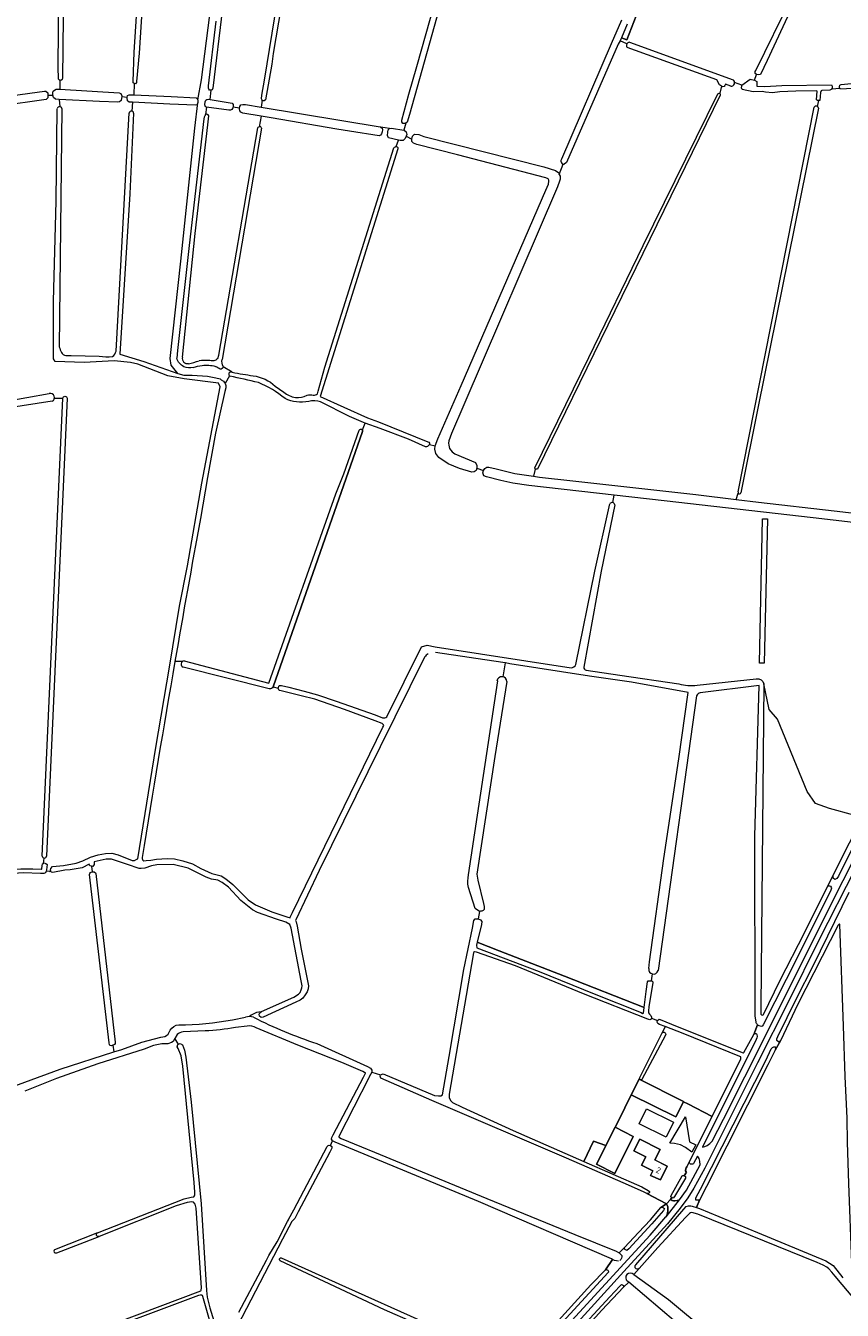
# Model space of a CAD drawing. Header units: metres. Extents: x 209813 to 223847, y 571801 to 587119.
# Tile 104 of 256: x 213600 to 214136, y 575575 to 576417. Entities that reach past the tile are written whole.
import ezdxf
from ezdxf.enums import TextEntityAlignment as Align

# ---------------------------------------------------------------- set-up
doc = ezdxf.new("R2010")
doc.units = ezdxf.units.M
for name, color, linetype, lineweight in [('B-RO-GR-GRAS-GV', 8, 'Continuous', 0), ('B-RO-GR-HOUTWAL-GV', 8, 'Continuous', 0), ('B-RO-OG-BEBOUWING-GV', 8, 'Continuous', 0), ('B-RO-OG-BEBOUWING-T18', 8, 'Continuous', 0), ('B-RO-OG-TERREIN_ERF-GV', 8, 'Continuous', 0), ('B-RO-OG-WATER_GREPPEL-GV', 8, 'Continuous', 0), ('B-RO-OG-WEG-GV', 8, 'Continuous', 0), ('B-RO-VH-VERHARDING_PUIN-GV', 8, 'Continuous', 0)]:
    doc.layers.add(name, color=color, linetype=linetype, lineweight=lineweight)
doc.styles.add('NLCS-ISO-M200-T18', font='txt', dxfattribs={"height": 0.36})

msp = doc.modelspace()

# ---------------------------------------------------------------- linework, layer by layer
at = {"layer": 'B-RO-GR-GRAS-GV', "flags": 128}
for points in [[(213671.504, 576379.106), (213670.827, 576379.69), (213670.688, 576380.407), (213671.319, 576399.64), (213684.478, 576601.847), (213676.848, 576602.06), (213666.861, 576602.677), (213653.021, 576602.891), (213632.606, 576603.073), (213627.441, 576602.934), (213626.729, 576602.742), (213624.445, 576382.737), (213624.273, 576381.751), (213623.245, 576381.256), (213622.755, 576381.384), (213622.706, 576375.416), (213661.505, 576373.077), (213662.755, 576372.575), (213663.402, 576371.021), (213663.318, 576370.365)], [(213622.755, 576381.384), (213622.399, 576381.477), (213621.817, 576382.12), (213621.7, 576382.906), (213621.608, 576389.149), (213623.383, 576598.155), (213623.282, 576601.442), (213623.162, 576602.558), (213615.819, 576602.531), (213604.842, 576601.992), (213574.679, 576598.165), (213547.939, 576593.686), (213546.703, 576593.429), (213547.619, 576584.302)], [(213732.807, 576602.252), (213731.357, 576602.094), (213704.859, 576602.524), (213687.634, 576602.653), (213687.324, 576597.722), (213674.615, 576399.172), (213673.052, 576380.409), (213672.94, 576379.784), (213672.388, 576379.047), (213671.504, 576379.106), (213671.129, 576371.723), (213695.694, 576370.596), (213712.161, 576369.778), (213713.046, 576369.009), (213713.172, 576368.548), (213715.615, 576381.569), (213722.088, 576432.711), (213727.711, 576479.396), (213730.258, 576502.845), (213735.563, 576543.376), (213738.534, 576577.011), (213738.958, 576586.878), (213737.388, 576591.825), (213735.669, 576602.157)], [(213755.301, 576368.286), (213755.006, 576369.09), (213755.225, 576371.473), (213756.959, 576381.447), (213775.118, 576492.922), (213792, 576594.007), (213792.56, 576598.415), (213792.56, 576598.806), (213792.282, 576599.008), (213785.13, 576599.838), (213772.097, 576600.633), (213760.325, 576601.317), (213754.021, 576601.304), (213750.442, 576600.776), (213749.054, 576600.103), (213748.819, 576599.626), (213748.52, 576596.561), (213729.401, 576428.597), (213723.095, 576376.058), (213722.675, 576375.146), (213721.844, 576374.86)], [(214135.476, 576504.748), (214135.532, 576505.277), (214128.966, 576507.947), (214093.878, 576519.647), (214089.412, 576506.991), (214087.339, 576504.43), (214052.838, 576516.118), (214048.455, 576505.509), (214037.66, 576510.06), (214030.098, 576493.651), (214003.772, 576431.473), (213994.691, 576407.931), (213991.126, 576409.231), (213990.725, 576408.259), (213990.128, 576407.125)], [(214070.098, 576378.163), (214075.465, 576381.961), (214078.38, 576381.332), (214079.666, 576385.121), (214078.804, 576385.854), (214078.715, 576386.929), (214078.778, 576387.071), (214079.137, 576387.652), (214102.672, 576435.67), (214128.993, 576490.387), (214135.279, 576504.211), (214135.476, 576504.748)], [(213776.852, 576482.629), (213762.671, 576398.804), (213761.816, 576391.776), (213757.516, 576368.443), (213756.685, 576367.751), (213755.472, 576367.818), (213755.301, 576368.286), (213754.627, 576363.686), (213832.774, 576350.737), (213833.206, 576350.552)], [(213890.226, 576476.968), (213885.431, 576478.871), (213882.88, 576469.872), (213882.804, 576469.107), (213851.96, 576358.964), (213850.474, 576353.886), (213849.581, 576353.184), (213848.375, 576348.63), (213848.621, 576348.588), (213849.897, 576347.62), (213850.182, 576345.87), (213849.755, 576344.64), (213853.531, 576342.824), (213853.898, 576344.766), (213855.208, 576345.913), (213858.077, 576345.708), (213861.385, 576344.416), (213940.19, 576324.648), (213947.856, 576322.162), (213949.915, 576320.542), (213950.318, 576319.649), (213952.872, 576326.252)], [(213849.581, 576353.184), (213849.269, 576352.939), (213847.754, 576352.997), (213846.93, 576354.138), (213846.969, 576355.272), (213851.621, 576372.216), (213856.781, 576390.404), (213877.571, 576464.047)], [(214134.427, 576375.934), (214134.117, 576376.321), (214134.081, 576377.344), (214134.291, 576378.185), (214135.166, 576378.526), (214146.356, 576379.629), (214159.8, 576380.256), (214191.542, 576382.061), (214251.772, 576385.335), (214252.408, 576385.885), (214252.904, 576387.321), (214253.74, 576391.279), (214264.489, 576443.891)], [(214102.824, 576428.917), (214086.589, 576394.359), (214082.256, 576385.204), (214081.044, 576384.891), (214079.666, 576385.121)], [(213718.944, 576363.8), (213718.307, 576363.891), (213717.848, 576365.191), (213717.977, 576367.199), (213718.333, 576368.171), (213719.142, 576368.734), (213720.013, 576368.946), (213721.345, 576368.719), (213721.844, 576374.86), (213721.661, 576374.797), (213720.811, 576374.928), (213720.423, 576375.518), (213720.202, 576376.137), (213720.262, 576377.605), (213725.266, 576420.116)], [(213951.882, 576329.842), (213984.476, 576405.336), (213991.38, 576420.85)], [(213994.644, 576405.285), (213990.128, 576407.125), (213988.994, 576404.974), (213954.995, 576327.451), (213953.58, 576326.293)], [(214056.728, 576377.457), (214055.276, 576378.26), (214053.553, 576381.559), (213994.779, 576402.876)], [(213996.313, 576406.23), (214064.383, 576381.514)], [(213567.059, 576373.83), (213567.923, 576368.016), (213575.73, 576369.138), (213612.496, 576374.124), (213613.547, 576374.124), (213614.738, 576373.023), (213614.842, 576371.574), (213618.132, 576371.641), (213618.146, 576373.006), (213618.315, 576374.076), (213619.182, 576374.943), (213620.267, 576375.428), (213621.531, 576375.527), (213621.869, 576375.466), (213622.706, 576375.416)], [(214057.535, 576377.112), (214056.728, 576377.457), (214055.705, 576372.817), (214055.882, 576371.995)], [(214062.744, 576377.488), (214059.293, 576378.678), (214058.969, 576377.981)], [(214070.075, 576377.499), (214070.098, 576378.163), (214065.327, 576379.784)], [(214119.72, 576364.104), (214120.545, 576368.103), (214119.77, 576368.063), (214118.974, 576368.561), (214119.472, 576374.271), (214119.063, 576374.296), (214105.506, 576374.124), (214094.967, 576373.744), (214090.14, 576373.194), (214085.474, 576373.423), (214083.431, 576373.867), (214077.444, 576373.842), (214070.202, 576375.377), (214069.871, 576376.426), (214070.075, 576377.499)], [(214078.38, 576381.332), (214079.884, 576380.559), (214079.874, 576377.462), (214085.212, 576377.266), (214096.333, 576377.943), (214128.903, 576378.417), (214129.381, 576377.46), (214129.381, 576376.2), (214128.872, 576375.529)], [(214177.771, 576377.976), (214134.783, 576375.488), (214134.427, 576375.934), (214128.872, 576375.529), (214128.644, 576375.229), (214127.745, 576374.854), (214122.498, 576374.685), (214122.157, 576374.357), (214121.688, 576373.276), (214121.173, 576368.135), (214120.545, 576368.103)], [(213614.842, 576371.574), (213614.856, 576371.375), (213614.737, 576369.767), (213613.615, 576368.731), (213551.794, 576360.048), (213552.576, 576356.319), (213553.77, 576355.737), (213568.096, 576206.742), (213571.575, 576168.078), (213615.748, 576176.019)], [(213622.247, 576368.802), (213619.732, 576368.935), (213618.549, 576369.991), (213618.13, 576371.469), (213618.132, 576371.641)], [(213670.323, 576366.89), (213668.197, 576366.997), (213667.125, 576367.783), (213666.814, 576369.704), (213666.866, 576370.052), (213663.318, 576370.365), (213663.21, 576369.523), (213662.828, 576368.163), (213661.758, 576367.254), (213660.651, 576367.053), (213648.614, 576367.403), (213622.247, 576368.802), (213622.767, 576364.053)], [(213666.866, 576370.052), (213667.056, 576371.34), (213668.156, 576371.859), (213671.129, 576371.723)], [(213713.172, 576368.548), (213713.282, 576368.146), (213713.226, 576366.473)], [(213721.345, 576368.719), (213735.67, 576366.329), (213736.339, 576365.421), (213736.47, 576364.531), (213736.329, 576363.664)], [(214055.857, 576371.65), (213935.984, 576126.45), (213934.499, 576126.436), (213933.279, 576121.8), (213937.215, 576121.196), (213959.081, 576118.872), (214039.794, 576109.796), (214066.209, 576106.623), (214067.624, 576110.779)], [(213934.499, 576126.436), (213934.186, 576127.196), (213969.68, 576199.525), (214005.398, 576272.947), (214054.261, 576372.434), (214055.07, 576372.896), (214055.705, 576372.817)], [(213615.791, 575862.775), (213616.723, 575862.938), (213616.624, 575863.632), (213616.838, 575864.752), (213617.782, 575865.914), (213625.091, 575866.741), (213633.318, 575868.112), (213637.769, 575869.758), (213642.803, 575872.072), (213647.835, 575873.554), (213652.598, 575874.535), (213656.856, 575874.644), (213660.83, 575873.632), (213670.192, 575870.006), (213671.632, 575869.883), (213673.161, 575870.769), (213673.778, 575871.066), (213685.633, 575943.958), (213694.525, 575996.541), (213701.227, 576036.622), (213706.382, 576063.042), (213715.919, 576117.171), (213727.776, 576180.451), (213726.745, 576182.77), (213704.115, 576185.599), (213693.495, 576187.539), (213673.905, 576195.143), (213669.008, 576196.431), (213658.311, 576197.334), (213638.721, 576196.302), (213619.518, 576196.947), (213618.616, 576198.751), (213618.616, 576236.639), (213620.291, 576302.112), (213620.991, 576362.686)], [(213624.045, 576362.911), (213622.275, 576206.645)], [(213659.542, 576203.869), (213668.2, 576359.877)], [(213671.088, 576359.832), (213668.68, 576306.781), (213662.103, 576201.785), (213677.661, 576197.022), (213699.991, 576189.085), (213695.652, 576194.694), (213695.017, 576199.033), (213701.975, 576262.799), (213711.174, 576349.822), (213713.226, 576366.473)], [(213713.226, 576366.473), (213712.586, 576365.306), (213711.562, 576364.978), (213694.719, 576365.656), (213670.323, 576366.89), (213669.862, 576361.102)], [(213754.753, 576357.864), (213742.756, 576359.845), (213741.465, 576360.448), (213740.639, 576361.274), (213740.503, 576362.702), (213740.571, 576363.111), (213736.329, 576363.664), (213736.249, 576363.175), (213735.577, 576362.15), (213734.55, 576361.719), (213733.505, 576361.719), (213718.944, 576363.8), (213718.289, 576358.825)], [(213740.571, 576363.111), (213740.759, 576364.236), (213741.44, 576365.327), (213742.708, 576365.532), (213744.526, 576365.36), (213754.627, 576363.686)], [(214067.656, 576111.597), (214117.503, 576363.612)], [(214120.26, 576363.145), (214080.777, 576167.502), (214069.33, 576110.921)], [(213761.322, 576356.779), (213754.753, 576357.864), (213753.382, 576350.882)], [(213842.183, 576337.511), (213842.803, 576337.627), (213843.358, 576337.826), (213844.822, 576342.133), (213838.235, 576343.686), (213837.533, 576345.032), (213837.808, 576347.342), (213838.112, 576348.772), (213839.017, 576349.768), (213833.321, 576350.503), (213834.022, 576349.827), (213834.235, 576348.924), (213834.186, 576347.499), (213833.611, 576346.19), (213832.972, 576345.252), (213832.055, 576344.99), (213812.588, 576347.997), (213804.413, 576349.35), (213761.322, 576356.779)], [(213726.277, 576199.017), (213727.046, 576201.055), (213752.561, 576350.037)], [(213754.979, 576349.821), (213729.202, 576198.305)], [(213843.358, 576337.826), (213843.874, 576337.746), (213844.39, 576337.191), (213844.455, 576336.276), (213793.335, 576173.992), (213824.556, 576159.97), (213831.592, 576157.398), (213863.953, 576144.39), (213864.79, 576144.018), (213865.055, 576143.489), (213865.055, 576142.629), (213868.803, 576141.748), (213870.689, 576146.219), (213885.894, 576181.349), (213941.536, 576309.35), (213943.132, 576313.266), (213943.508, 576315.146), (213943.454, 576315.824), (213943.314, 576316.263), (213942.887, 576316.67), (213941.554, 576317.32), (213883.587, 576332.371), (213856.792, 576339.239), (213854.57, 576340.056), (213853.469, 576341.157), (213853.531, 576342.824)], [(213839.017, 576349.768), (213840.252, 576350.015), (213848.375, 576348.63)], [(213849.755, 576344.64), (213849.228, 576343.12), (213847.978, 576341.869), (213845.942, 576341.869), (213844.822, 576342.133)], [(213792.078, 576177.526), (213796.397, 576193.363), (213811.223, 576239.845), (213841.72, 576337.062)], [(213950.318, 576319.649), (213950.871, 576318.426), (213950.929, 576316.562), (213950.52, 576315.199), (213949.016, 576311.58), (213887.702, 576168.637), (213879.573, 576149.793), (213877.839, 576144.942), (213877.606, 576143.516), (213877.739, 576142.091), (213878.356, 576139.896), (213879.929, 576137.741), (213881.672, 576136.407), (213895.243, 576130.738), (213896.272, 576128.862), (213896.272, 576127.005), (213900.619, 576125.488), (213901.443, 576126.96), (213902.751, 576127.653), (213904.076, 576127.717), (213908.971, 576126.615), (213921.216, 576123.65), (213933.279, 576121.8)], [(213626.522, 576200.91), (213630.015, 576200.977), (213648.453, 576200.587)], [(213729.791, 576193.685), (213729.787, 576193.561)], [(213734.921, 576190.118), (213735.735, 576189.957), (213729.787, 576193.561)], [(213699.991, 576189.085), (213704.048, 576187.947), (213709.507, 576187.969), (213719.469, 576187.294), (213724.985, 576186.381), (213727.763, 576185.548), (213728.466, 576185.02), (213729.986, 576184.151), (213731.041, 576182.616)], [(213733.952, 576187.601), (213731.041, 576182.616)], [(213731.446, 576179.703), (213730.911, 576177.22), (213724.768, 576149.978), (213719.598, 576120.889), (213714.899, 576094.001)], [(213764, 576180.908), (213769.553, 576176.883)], [(213617.616, 576170.899), (213555.486, 576161.452), (213555.251, 576161.267), (213555.05, 576160.848)], [(213611.153, 575872.803), (213624.57, 576173.06)], [(213627.429, 576172.951), (213613.91, 575872.702)], [(213619.089, 576173.006), (213624.57, 576173.06)], [(213821.109, 576152.115), (213822.856, 576156.613), (213821.966, 576156.925), (213812.634, 576161.007), (213793.712, 576170.49)], [(213862.55, 576141.1), (213851.283, 576146.014), (213832.844, 576153.11), (213822.856, 576156.613)], [(213704.154, 576000.744), (213759.771, 575986.09), (213803.815, 576110.345), (213808.88, 576123.342), (213818.93, 576152.018)], [(213821.109, 576152.115), (213821.308, 576151.105), (213762.621, 575983.818), (213765.796, 575982.94), (213766.589, 575984.614), (213768.116, 575984.614), (213772.854, 575983.514), (213782.919, 575980.905), (213791.575, 575978.558), (213803.866, 575974.391), (213829.479, 575965.348), (213834.272, 575963.48)], [(213865.055, 576142.629), (213863.844, 576141.255)], [(213896.272, 576127.005), (213895.659, 576125.657), (213894.543, 576124.737), (213892.89, 576124.431), (213884.852, 576126.962), (213877.33, 576129.964), (213871.286, 576134.077), (213869.387, 576136.791), (213868.707, 576139.603), (213868.803, 576141.748)], [(213985.394, 576104.509), (213986.329, 576109.384), (213930.392, 576115.721), (213919.918, 576117.246), (213911.895, 576118.906), (213902.549, 576121.333), (213900.831, 576122.097), (213900.168, 576124.005), (213900.619, 576125.488)], [(214149.895, 575899.729), (214191.059, 575981.049), (214194.478, 575987.145), (214199.876, 575994.522), (214207.118, 576003.151), (214210.476, 576006.652), (214210.823, 576007.323), (214211.281, 576014.268), (214215.007, 576068.035), (214215.913, 576082.722), (214214.947, 576089.33), (214188.827, 576087.446), (214184.414, 576087.486), (214159.87, 576089.451), (214116.89, 576094.516), (214019.005, 576105.682), (213986.329, 576109.384)], [(214066.209, 576106.623), (214081.034, 576104.842), (214130.656, 576099.198), (214170.228, 576094.548)], [(213961.189, 575998.365), (213973.653, 576059.643), (213983.462, 576103.761)], [(213986.76, 576103.063), (213977.701, 576059.466), (213966.32, 575996.749)], [(213837.147, 575964.194), (213859.845, 576010.015), (213863.611, 576010.968), (213868.817, 576010.061), (213957.998, 575996.304)], [(213913.373, 575990.306), (213914.937, 575999.424), (213913.182, 575999.812), (213869.063, 576006.207)], [(213703.14, 576000.369), (213698.147, 576000.373)], [(213760.08, 575982.382), (213703.461, 575996.623)], [(213861.952, 576003.259), (213832.838, 575944.459), (213792.779, 575863.416), (213777.415, 575831.139), (213777.338, 575830.625), (213777.619, 575829.782), (213778.335, 575826.825), (213781.039, 575811.88), (213785.697, 575787.852), (213785.535, 575785.786), (213784.895, 575783.785), (213783.65, 575781.785), (213782.027, 575779.746), (213780.219, 575778.476), (213777.478, 575776.964), (213756.093, 575767.212), (213754.739, 575766.941), (213753.574, 575767.857), (213753.321, 575769.122), (213753.878, 575770.174), (213754.717, 575770.762), (213751.631, 575770.328), (213748.211, 575768.637), (213747.124, 575767.64)], [(214009.001, 575799.088), (214009.531, 575803.492), (214018.795, 575871.243), (214028.612, 575936.575), (214034.834, 575980.129), (213997.576, 575986.828), (213970.087, 575990.826), (213917.806, 575998.791), (213914.937, 575999.424)], [(213967.939, 575994.667), (213990.111, 575991.506), (214028.68, 575985.626)], [(214040.797, 575984.818), (214079.525, 575989.062)], [(213677.741, 575869.814), (213679.218, 575869.895), (213682.35, 575870.197), (213685.972, 575870.86), (213693.159, 575871.151), (213697.786, 575870.941), (213703.397, 575869.72), (213709.701, 575867.665), (213715.088, 575864.595), (213722.362, 575861.413), (213728.54, 575859.956), (213731.662, 575857.948), (213736.15, 575854.218), (213746.12, 575844.241), (213750.906, 575840.909), (213761.695, 575836.345), (213771.491, 575832.964), (213773.662, 575832.391), (213774.038, 575833.27), (213775.369, 575835.831), (213834.587, 575957.217), (213835.109, 575958.33), (213834.992, 575958.76), (213834.047, 575959.627), (213829.575, 575961.472), (213809.487, 575968.839), (213789.834, 575975.586), (213780.98, 575977.873), (213767.876, 575981.107), (213766.583, 575981.321), (213765.796, 575982.94)], [(213890.717, 575860.64), (213896.665, 575899.567), (213909.943, 575987.716)], [(213915.961, 575987.227), (213908.111, 575938.014), (213896.116, 575860.877), (213896.769, 575857.096), (213900.627, 575841.676), (213900.909, 575839.693), (213900.952, 575838.471), (213900.912, 575837.717), (213900.357, 575837.241), (213899.523, 575836.685), (213898.65, 575836.645), (213897.981, 575836.512), (213897.074, 575831.635), (213898.676, 575831.08), (213899.437, 575829.938), (213899.361, 575827.958), (213896.445, 575816.296), (213910.946, 575810.613), (213953.809, 575794.09), (214006.041, 575773.585), (214007.233, 575784.062), (214008.227, 575790.377), (214008.501, 575791.048), (214009.52, 575791.073), (214010.592, 575791.005)], [(214079.396, 575764.136), (214078.689, 575767.904), (214078.508, 575885.77), (214081.495, 575984.717), (214042.776, 575979.92)], [(214084.521, 575985.673), (214082.403, 575774.053), (214082.513, 575769.255)], [(214084.337, 575769.056), (214094.89, 575790.99), (214111.38, 575823.03), (214126.53, 575853.31), (214130.102, 575860.753), (214140.679, 575881.523), (214149.895, 575899.729), (214143.5, 575899.545), (214127.527, 575904.071), (214118.364, 575907.218), (214112.808, 575915.155), (214093.493, 575962.516), (214087.937, 575968.866), (214084.521, 575985.673)], [(214040.306, 575977.872), (214015.172, 575797.85)], [(213575.166, 575868.459), (213575.621, 575863.976), (213587.588, 575863.914), (213597.162, 575864.434), (213604.895, 575864.426), (213610.408, 575864.17), (213610.674, 575864.227), (213610.778, 575864.54), (213610.982, 575866.52), (213611.376, 575867.794), (213611.91, 575868.061), (213612.327, 575871.556)], [(213666.948, 575867.359), (213657.773, 575870.399), (213656.618, 575870.723), (213654.722, 575870.826), (213653.034, 575870.739), (213645.113, 575868.98), (213645.079, 575867.363), (213644.231, 575865.984), (213643.412, 575866.137), (213643.827, 575862.578), (213644.505, 575862.607), (213645.232, 575862.409), (213645.96, 575861.846), (213646.204, 575861.299), (213658.899, 575750.823), (213658.891, 575750.027), (213658.561, 575749.398), (213658.098, 575749.035), (213657.387, 575748.835), (213658.117, 575744.448), (213663.37, 575746.138), (213676.47, 575750.947), (213688.887, 575754.227)], [(213615.791, 575862.775), (213613.595, 575862.986), (213613.199, 575861.905), (213612.1, 575861.479), (213611.1, 575861.345), (213609.915, 575861.305), (213598.905, 575861.825), (213582.095, 575860.784), (213567.678, 575861.337), (213558.452, 575860.772), (213547.988, 575859.411), (213518.561, 575854.943), (213517.286, 575855.672), (213517.308, 575856.111)], [(213611.91, 575868.061), (213612.401, 575868.306), (213613.502, 575868.052), (213614.298, 575867.255), (213613.874, 575863.749), (213613.595, 575862.986)], [(213643.412, 575866.137), (213642.413, 575866.324), (213641.867, 575867.606), (213637.209, 575865.194), (213629.372, 575863.851), (213625.888, 575863.616), (213618.046, 575862.012), (213616.922, 575862.309), (213616.723, 575862.938)], [(213657.387, 575748.835), (213656.477, 575748.472), (213655.683, 575748.572), (213655.22, 575749.068), (213654.956, 575750.324), (213642.158, 575860.741), (213642.289, 575861.483), (213642.719, 575861.979), (213643.182, 575862.343), (213643.827, 575862.578)], [(213754.717, 575770.762), (213755.019, 575770.974), (213776.229, 575780.37), (213779.237, 575782.25), (213780.242, 575783.308), (213781.042, 575785.052), (213781.422, 575786.487), (213781.56, 575787.84), (213780.989, 575790.982), (213774.311, 575825.682), (213773.455, 575828.06), (213770.833, 575829.566), (213764.813, 575831.477), (213752.247, 575835.945), (213749.001, 575837.632), (213741.398, 575843.654), (213733.315, 575852.428), (213729.203, 575855.583), (213726.215, 575857.078), (213722.085, 575857.66), (213718.749, 575858.982), (213706.839, 575864.853), (213696.96, 575867.25), (213686.235, 575867.019), (213682.746, 575866.399), (213678.313, 575865.008), (213676.1, 575864.617), (213674.635, 575864.617), (213666.948, 575867.359)], [(213513.243, 575855.39), (213515.774, 575840.868), (213524.728, 575797.948), (213534.955, 575749.311), (213535.524, 575746.965), (213535.423, 575743.736), (213535.122, 575742.305), (213534.299, 575741.208), (213536.567, 575736.269), (213537.281, 575736.296), (213537.863, 575735.872), (213538.133, 575735.308), (213544.755, 575708.941), (213545.074, 575708.103), (213545.683, 575707.283), (213546.582, 575706.807), (213547.258, 575706.707), (213547.715, 575706.7), (213560.036, 575710.802), (213572.104, 575714.492), (213622.784, 575733.077), (213658.117, 575744.448)], [(213897.981, 575836.511), (213895.07, 575838.56), (213890.701, 575852.243)], [(213833.037, 575729.451), (213834.684, 575730.059), (213868.342, 575715.957), (213871.157, 575715.577), (213872.679, 575715.577), (213873.745, 575716.262), (213878.048, 575741.476), (213887.66, 575798.4), (213893.262, 575825.663), (213894.219, 575830.536), (213895.099, 575831.613), (213896.698, 575831.765), (213897.074, 575831.635)], [(214144.93, 575604.5), (214143.583, 575604.01), (214142.294, 575605.001), (214142.183, 575606.229), (214140.304, 575658.164), (214139.433, 575685.378), (214139.108, 575700.946), (214137.829, 575728.385), (214136.686, 575761.455), (214134.359, 575827.902), (214134.185, 575828.482), (214133.296, 575827.552), (214106.747, 575775.75), (214095.422, 575751.776), (214091.917, 575745.502), (214087.088, 575736.055), (214046.76, 575656.251), (214042.213, 575647.186), (214040.324, 575642.452), (214042.275, 575641.886), (214080.378, 575626.03), (214125.032, 575607.572), (214129.972, 575604.434), (214136.376, 575596.479)], [(214010.772, 575766.66), (214010.661, 575765.895), (214009.593, 575765.572), (214008.4, 575765.895), (213966.229, 575782.533), (213921.514, 575800.868), (213895.943, 575809.743), (213894.638, 575810.048), (213894.116, 575809.569), (213893.899, 575808.134), (213878.06, 575716.748), (213878.06, 575714.54), (213878.821, 575712.694), (213880.299, 575711.302), (213886.474, 575708.176), (213920.036, 575692.948), (213966.313, 575672.708), (213972.697, 575686.007), (213980.898, 575683.21), (213986.837, 575695.053), (213989.107, 575699.389), (213997.508, 575716.334), (214002.632, 575726.527)], [(214011.169, 575795.626), (214010.592, 575791.005), (214011.085, 575790.974), (214011.681, 575790.452), (214011.681, 575789.93), (214009.121, 575773.95), (214008.822, 575771.34), (214008.872, 575770.047), (214009.419, 575769.227), (214010.413, 575768.257), (214010.86, 575767.262), (214010.772, 575766.66), (214014.702, 575765.076), (214015.717, 575765.866), (214016.495, 575765.632), (214023.947, 575762.676), (214070.323, 575743.988), (214070.87, 575743.811), (214071.135, 575743.887), (214071.445, 575744.115), (214077.83, 575755.96), (214080.363, 575762.262)], [(213735.906, 575765.561), (213744.428, 575767.184)], [(213745.539, 575761.398), (213737.815, 575760.417)], [(214002.632, 575726.527), (214031.811, 575712.04), (214031.712, 575711.841), (214034.708, 575710.334), (214050.488, 575702.146), (214069.36, 575739.937), (214069.424, 575740.438), (214069.424, 575740.789), (214069.4, 575741.019), (214069.284, 575741.197), (214068.761, 575741.531), (214031.571, 575756.577), (214019.731, 575761.066), (214017.76, 575756.882)], [(214019.731, 575761.066), (214016.128, 575762.432), (214014.979, 575763.113), (214014.458, 575764.059), (214014.683, 575764.996)], [(213704.134, 575648.111), (213708.783, 575649.258), (213710.566, 575649.56), (213711.003, 575650.08), (213711.192, 575650.625), (213711.288, 575652.476), (213710.84, 575658.819), (213703.439, 575735.087), (213702.31, 575741.864), (213700.362, 575746.638), (213699.535, 575747.833), (213700.096, 575749.379), (213700.543, 575749.528), (213698.134, 575753.284), (213696.963, 575751.269), (213695.88, 575750.568), (213693.415, 575749.865), (213689.526, 575749.707), (213684.049, 575748.675), (213677.937, 575746.373), (213647.529, 575736.621), (213620.549, 575727.085), (213599.673, 575718.83)], [(213693.646, 575756.077), (213695.045, 575758.731)], [(213699.581, 575755.774), (213698.134, 575753.284)], [(213717.934, 575758.186), (213703.607, 575757.633)], [(213740.083, 575573.812), (213758.242, 575607.965), (213759.827, 575611.098), (213765.206, 575619.934), (213771.911, 575633.349), (213772.565, 575634.488), (213772.637, 575634.703), (213776.22, 575640.917), (213798.027, 575682.371), (213798.629, 575683.041), (213799.344, 575683.236), (213800.265, 575683.176), (213801.629, 575686.198), (213800.954, 575687.172), (213801.137, 575688.455), (213801.96, 575690.101), (213821.761, 575727.821), (213823.086, 575730.47), (213823.107, 575730.672), (213822.621, 575730.996), (213821.45, 575731.629), (213807.72, 575737.471), (213778.86, 575748.97), (213751.465, 575760.299)], [(214002.997, 575727.261), (214017.76, 575756.882)], [(214019.978, 575755.502), (214004.43, 575726.472)], [(213700.543, 575749.528), (213701.691, 575749.91), (213703.046, 575749.027), (213704.391, 575745.682), (213705.281, 575741.084), (213708.812, 575711.547), (213715.417, 575644.783), (213718.824, 575588.159), (213719.307, 575583.769), (213721.022, 575576.629), (213727.555, 575555.564)], [(213791.182, 575750.058), (213824.417, 575734.957), (213826.37, 575733.816), (213827.401, 575732.546), (213827.243, 575731.197), (213833.037, 575729.451)], [(213825.292, 575727.585), (213805.634, 575689.109), (213805.653, 575688.736), (213805.741, 575688.494), (213806.042, 575688.261), (213807.236, 575687.681), (213820.529, 575682.254), (213829.074, 575678.663), (213902.734, 575648.475), (213960.429, 575624.861), (213987.632, 575613.918), (213989.134, 575613.093), (213989.487, 575612.755), (213993.08, 575616.345), (214002.285, 575626.055), (214010.159, 575634.445), (214016.84, 575642.426), (214020.519, 575644.82), (214007.627, 575651.619)], [(213827.243, 575731.197), (213825.68, 575728.082)], [(214007.627, 575651.619), (214005.614, 575652.688), (213992.121, 575658.556), (213954.937, 575674.891), (213866.66, 575712.58), (213833.248, 575727.244), (213832.799, 575728.578), (213833.037, 575729.451)], [(214002.997, 575727.261), (214002.632, 575726.527)], [(213938.998, 575556.589), (213971.027, 575591.711), (213980.529, 575601.531), (213985.186, 575608.404), (213984.434, 575608.77), (213897.213, 575646.427), (213803.276, 575685.273), (213801.629, 575686.198)], [(213800.265, 575683.176), (213801.017, 575682.424), (213801.128, 575681.46), (213799.746, 575678.657), (213779.044, 575639.744), (213776.775, 575635.335), (213776.793, 575635.268), (213774.859, 575633.237), (213768.676, 575621.675), (213730.253, 575547.723)], [(213633.476, 575557.147), (213715.165, 575587.965), (213715.453, 575588.303), (213715.626, 575589.927), (213712.12, 575642.146), (213711.453, 575644.647), (213710.444, 575645.945), (213709.173, 575646.308), (213706.19, 575645.858), (213698.912, 575643.511), (213648.365, 575623.559)], [(213647.444, 575625.854), (213704.134, 575648.111)], [(214196.522, 575518.282), (214195.8, 575519.752), (214193.89, 575522.712), (214191.077, 575526.151), (214131.303, 575597.422), (214129.128, 575600.144), (214127.053, 575602.381), (214125.707, 575603.401), (214123.375, 575604.708), (214119.475, 575606.334), (214041.061, 575638.093), (214037.2, 575639.12), (214036.42, 575639.09), (214035.68, 575638.65), (214033.18, 575635.94), (214014.9, 575616.18), (214002.76, 575602.48), (213999.221, 575598.601), (214021.881, 575582.29), (214075.235, 575537.789)], [(214026.722, 575567.293), (213995.844, 575593.487), (213992.319, 575590.172), (213978.239, 575575.196), (213959.285, 575554.345), (213952.048, 575546.072), (213947.891, 575541.954), (213915.156, 575506.76), (213907.94, 575498.714), (213904.028, 575494.416), (213906.745, 575490.384), (213908.383, 575490.241), (213908.868, 575489.346), (214002.762, 575324.606), (214004.25, 575323.113), (214004.717, 575323.756)], [(213724.973, 575554.185), (213716.455, 575584.214), (213716.157, 575584.755), (213715.687, 575585.093), (213715.336, 575585.169), (213714.653, 575585.134), (213713.73, 575584.873), (213634.278, 575555.032)]]:
    msp.add_lwpolyline(points, dxfattribs=at)
at = {"layer": 'B-RO-GR-GRAS-GV'}
for points in [[(214058.969, 576377.981, -0.2785249), (214057.535, 576377.112)], [(214055.882, 576371.995, -0.095363), (214055.857, 576371.65)], [(213752.561, 576350.037, -0.2533955), (213753.382, 576350.882)], [(213841.72, 576337.062, -0.1095297), (213842.183, 576337.511)], [(213951.527, 576327.919, -0.107161), (213951.882, 576329.842)], [(213622.275, 576206.645, 0.0463378), (213623.662, 576202.874)], [(213623.662, 576202.874, 0.2355559), (213626.522, 576200.91)], [(213648.453, 576200.587, 0.0743069), (213657.146, 576200.335)], [(213657.146, 576200.335, 0.2377557), (213659.542, 576203.869)], [(213704.066, 576193.602, -0.2296381), (213699.454, 576199.256)], [(213703.056, 576199.924, 0.2447563), (213704.069, 576196.335)], [(213710.137, 576193.137, -0.1556157), (213704.066, 576193.602)], [(213707.076, 576195.439, -0.0028713), (213714.082, 576197.383)], [(213727.793, 576191.937, 0.0470823), (213724.801, 576193.794)], [(213729.787, 576193.561, -0.4346981), (213727.793, 576191.937)], [(213731.041, 576182.616, -0.1556982), (213731.446, 576179.703)], [(213752.882, 576183.152, 0.0050101), (213734.245, 576187.417)], [(213735.735, 576189.957, 0.0149095), (213749.54, 576187.673)], [(213749.54, 576187.673, -0.1458857), (213764, 576180.908)], [(213770.373, 576172.679, 0.0846779), (213752.882, 576183.152)], [(213624.57, 576173.06, -0.8173651), (213627.429, 576172.951)], [(213769.553, 576176.883, 0.1235106), (213777.163, 576173.318)], [(213777.163, 576173.318, 0.1051502), (213784.841, 576174.823)], [(213784.841, 576174.823, -0.1050387), (213788.924, 576175.028)], [(213788.924, 576175.028, 0.2511379), (213791.578, 576175.807)], [(213791.578, 576175.807, 0.1270662), (213792.078, 576177.526)], [(213785.895, 576170.821, -0.156464), (213770.373, 576172.679)], [(213793.712, 576170.49, 0.1548957), (213785.895, 576170.821)], [(213818.93, 576152.018, -0.5522018), (213821.109, 576152.115)], [(213863.844, 576141.255, -0.1865311), (213862.55, 576141.1)], [(213714.899, 576094.001, 0.0024751), (213698.147, 576000.373)], [(213864.319, 576005.331, 0.105533), (213861.952, 576003.259)], [(213698.147, 576000.373, 0.0033991), (213676.703, 575871.804)], [(213957.998, 575996.304, 0.2871892), (213961.189, 575998.365)], [(213966.32, 575996.749, 0.3805994), (213967.939, 575994.667)], [(214079.525, 575989.062, -0.3921208), (214084.521, 575985.673)], [(213762.621, 575983.818, -0.3025912), (213760.08, 575982.382)], [(214028.68, 575985.626, 0.1013732), (214040.797, 575984.818)], [(214042.776, 575979.92, 0.2046323), (214040.306, 575977.872)], [(213834.272, 575963.48, 0.3013746), (213837.147, 575964.194)], [(213676.703, 575871.804, 0.3946007), (213677.741, 575869.814)], [(213890.701, 575852.243, -0.0962238), (213890.717, 575860.64)], [(214082.513, 575769.255, 0.6410454), (214084.337, 575769.056)], [(213695.045, 575758.731, -0.2266848), (213700.709, 575762.287)], [(213700.709, 575762.287, 0.0501714), (213735.906, 575765.561)], [(213751.465, 575760.299, 0.1626917), (213745.539, 575761.398)], [(213749.728, 575767.234, 0.0403784), (213791.182, 575750.058)], [(214080.363, 575762.262, -0.1713978), (214079.396, 575764.136)], [(213688.887, 575754.227, 0.2390278), (213693.646, 575756.077)], [(213703.607, 575757.633, 0.1587763), (213699.581, 575755.774)], [(213737.815, 575760.417, -0.0323248), (213717.934, 575758.186)], [(214017.76, 575756.882, -0.8861395), (214019.978, 575755.502)], [(213825.68, 575728.082, -0.0321425), (213825.292, 575727.585)], [(214004.43, 575726.472, -0.8517934), (214002.997, 575727.261)]]:
    msp.add_lwpolyline(points, format="xyb", dxfattribs=at)
at = {"layer": 'B-RO-GR-GRAS-GV', "flags": 128}
for points in [[(214081.53, 575999.161), (214083.586, 576093.843), (214086.816, 576093.942), (214084.785, 575999.24)], [(213648.365, 575623.559), (213647.45, 575623.487), (213646.789, 575624.148), (213646.657, 575625.141), (213647.444, 575625.854), (213619.064, 575614.702), (213618.908, 575614.524), (213618.71, 575613.962), (213618.908, 575613.234), (213619.438, 575612.771), (213620.595, 575612.672)], [(213854.636, 575567.186), (213835.597, 575575.497), (213767.282, 575607.512), (213767.095, 575607.658), (213766.896, 575607.91), (213766.777, 575608.174), (213766.751, 575608.452), (213766.777, 575608.756), (213766.975, 575609.1), (213767.293, 575609.365), (213767.518, 575609.471), (213767.828, 575609.537), (213809.981, 575590.408), (213858.703, 575568.647), (213857.728, 575565.836)]]:
    msp.add_lwpolyline(points, close=True, dxfattribs=at)
at = {"layer": 'B-RO-GR-GRAS-GV'}
for centre, radius, start, end in [((213996.374, 576404.177), 2.054, 91.689087, 217.723962), ((214063.098, 576379.691), 2.231, 260.870054, 58.25919), ((213622.539, 576362.512), 1.557, 14.834379, 171.887339), ((213669.641, 576359.662), 1.457, 6.702037, 171.887339), ((213718.992, 576357.544), 1.461, 17.980463, 154.698605), ((214118.812, 576362.961), 1.46, 7.242657, 154.698605), ((213953.134, 576327.839), 1.609, 177.158503, 286.478898), ((213734.848, 576188.701), 1.419, 87.070663, 257.831008), ((213616.366, 576173.341), 2.743, 297.101703, 104.095814), ((214068.455, 576111.156), 0.912, 151.103599, 343.774677), ((213984.968, 576102.739), 1.821, 10.260236, 143.239449), ((213912.675, 575987.092), 3.289, 2.347279, 171.887339), ((213612.539, 575872.931), 1.392, 185.291325, 349.504255), ((214012.118, 575798.63), 3.151, 171.646732, 343.774677), ((213747.155, 575759.283), 8.357, 72.065887, 108.861981)]:
    msp.add_arc(centre, radius, start, end, dxfattribs=at)
at = {"layer": 'B-RO-GR-HOUTWAL-GV', "flags": 128}
msp.add_lwpolyline([(213896.445, 575816.296), (213896.013, 575814.329), (213896.095, 575812.773), (213937.17, 575797.267), (213973.228, 575782.476), (214004.018, 575770.207), (214004.974, 575769.554), (214005.627, 575769.946), (214006.041, 575773.585), (213953.809, 575794.09), (213910.946, 575810.613)], close=True, dxfattribs=at)
at = {"layer": 'B-RO-OG-BEBOUWING-GV', "flags": 128}
for points in [[(214002.632, 575726.527), (213997.508, 575716.334), (214026.738, 575701.822), (214031.811, 575712.04)], [(213998.798, 575689.055), (213986.837, 575695.053), (213974.71, 575670.871), (213986.671, 575664.873)], [(214013.547, 575673.4), (214013.055, 575673.645), (214016.477, 575680.513), (214003.022, 575687.216), (213999.206, 575679.556), (214006.996, 575675.675), (214004.291, 575670.245), (214011.638, 575666.585), (214010.113, 575663.524), (214016.616, 575660.577), (214021.123, 575669.625)]]:
    msp.add_lwpolyline(points, close=True, dxfattribs=at)
at = {"layer": 'B-RO-OG-TERREIN_ERF-GV', "flags": 128}
msp.add_lwpolyline([(213994.748, 576418.008), (213991.126, 576409.231), (213994.691, 576407.931), (214003.772, 576431.473), (214030.098, 576493.651), (214037.66, 576510.06), (214048.455, 576505.509), (214052.838, 576516.118), (214087.339, 576504.43), (214089.412, 576506.991), (214093.878, 576519.647), (214050.904, 576533.978), (214050.285, 576534.356), (214049.897, 576535.23), (214049.81, 576538.299), (214049.86, 576539.087)], dxfattribs=at)
for points in [[(214032.208, 575663.203), (214033.629, 575665.705), (214033.44, 575665.91), (214033.17, 575666.5), (214033.15, 575666.94), (214033.62, 575668.58), (214033.95, 575669.11), (214050.488, 575702.146), (214034.708, 575710.334), (214031.712, 575711.841), (214026.738, 575701.822), (213997.543, 575716.317), (213989.107, 575699.389), (213986.837, 575695.053), (213998.798, 575689.055), (213986.671, 575664.873), (213974.71, 575670.871), (213980.898, 575683.21), (213972.697, 575686.007), (213966.313, 575672.708), (214004.375, 575656.06), (214008.699, 575653.655), (214009.54, 575652.987), (214009.54, 575652.315), (214008.795, 575651.743), (214007.627, 575651.619), (214020.519, 575644.82), (214023.29, 575647.81), (214024.033, 575649.093), (214023.52, 575649.48), (214023.43, 575649.88), (214023.63, 575650.37), (214030.96, 575663.34), (214031.23, 575663.55), (214031.8, 575663.4)], [(214020.298, 575688.526), (214002.683, 575697.282), (214007.567, 575707.107), (214025.182, 575698.351)], [(214039.86, 575683.48), (214037.326, 575678.699), (214032.98, 575681.885), (214029.735, 575683.466), (214025.889, 575684.38), (214022.706, 575684.616), (214033.076, 575701.925), (214035.603, 575685.464)], [(214011.638, 575666.585), (214004.291, 575670.245), (214006.996, 575675.675), (213999.206, 575679.556), (214003.022, 575687.216), (214016.477, 575680.513), (214013.055, 575673.645), (214021.123, 575669.625), (214016.616, 575660.577), (214010.113, 575663.524)]]:
    msp.add_lwpolyline(points, close=True, dxfattribs=at)
at = {"layer": 'B-RO-OG-WATER_GREPPEL-GV', "flags": 128}
for points in [[(213717.644, 576358.108), (213717.229, 576356.021), (213707.418, 576272.981), (213699.823, 576204.098), (213699.454, 576199.256)], [(213703.056, 576199.924), (213711.403, 576280.795), (213719.638, 576352.09), (213720.382, 576357.995)], [(213762.621, 575983.818), (213821.308, 576151.105), (213821.109, 576152.115)]]:
    msp.add_lwpolyline(points, dxfattribs=at)
at = {"layer": 'B-RO-OG-WATER_GREPPEL-GV'}
for points in [[(213754.979, 576349.821, 0.4757726), (213753.382, 576350.882)], [(213726.277, 576199.017, -0.1751489), (213723.635, 576197.391)], [(213707.076, 576195.439, -0.2289812), (213704.069, 576196.335)], [(213710.137, 576193.137, -0.0373572), (213715.958, 576194.448)], [(213720.28, 576197.686, 0.0479461), (213714.082, 576197.383)], [(213715.958, 576194.448, -0.0997047), (213724.801, 576193.794)], [(213723.635, 576197.391, -0.0129525), (213720.28, 576197.686)], [(213729.791, 576193.685, -0.180352), (213729.202, 576198.305)], [(213704.154, 576000.744, 0.771406), (213703.507, 575996.621)]]:
    msp.add_lwpolyline(points, format="xyb", dxfattribs=at)
at = {"layer": 'B-RO-OG-WEG-GV', "flags": 128}
for points in [[(214080.363, 575762.262), (214077.83, 575755.96), (214078.51, 575756.52), (214079.15, 575756.56), (214079.69, 575756.31), (214079.97, 575755.87), (214080.03, 575754.53), (214079.89, 575753.66), (214079.49, 575752.55), (214079.2, 575751.94), (214058.55, 575710.56), (214044.209, 575682.066), (214045.656, 575682.389), (214047.222, 575683.06), (214049.036, 575684.353), (214050.618, 575685.935), (214058.1, 575700.44), (214086.08, 575755.92), (214115.97, 575815.89), (214156.95, 575897.62)], [(214154.326, 575902.011), (214133.336, 575859.75), (214132.335, 575858.098), (214131.003, 575857.431), (214129.899, 575858.315), (214129.899, 575859.53), (214130.102, 575860.753)], [(214144.46, 575864.54), (214120.56, 575817.63), (214100.71, 575777.43), (214080.26, 575737.36), (214060.87, 575698.52), (214045.67, 575668.34), (214038.56, 575655.25), (214034.52, 575648.73), (214029.5, 575642.03), (214021.19, 575631.72), (213992.6, 575600.56), (213958.28, 575562.79)], [(214130.102, 575860.753), (214126.53, 575853.31), (214127.19, 575853.39), (214127.63, 575853.36), (214128.19, 575853.1), (214128.73, 575852.48), (214128.85, 575851.9), (214128.73, 575851.18), (214128.39, 575850.53), (214106.84, 575807), (214084.07, 575762.3), (214083.6, 575761.59)], [(213999.221, 575598.601), (214002.76, 575602.48), (214002.07, 575602.16), (214001.41, 575602.13), (214000.64, 575602.36), (214000.12, 575602.97), (213999.981, 575603.737), (214000.16, 575604.51), (214000.54, 575604.9), (214031.9, 575641.38), (214033.55, 575643.07), (214035.13, 575643.69), (214036.63, 575643.6), (214037.5, 575643.27), (214040.324, 575642.452), (214042.213, 575647.186), (214039.851, 575647.337), (214039.913, 575648.828), (214042.918, 575654.469), (214085.712, 575738.898), (214089.261, 575746.393), (214090.049, 575747.463), (214091.43, 575747.924), (214092.072, 575747.029), (214092.123, 575746.291), (214091.917, 575745.502), (214095.422, 575751.776), (214094.28, 575750.951), (214093.017, 575751.918), (214093.017, 575753.119), (214093.559, 575754.548), (214105.928, 575779.547), (214117.013, 575801.343), (214140.472, 575849.203)], [(214023.211, 575647.725), (214023.58, 575647.41), (214024.39, 575647.03), (214025.26, 575646.94), (214026.15, 575646.94), (214027.53, 575647.08), (214028.4, 575647.31), (214029.187, 575647.426), (214033.68, 575653.85), (214038.2, 575661.86), (214042.645, 575670.477), (214042.544, 575672.874), (214042.006, 575674.698), (214041.275, 575675.842), (214040.923, 575676.219), (214038.243, 575671.228)], [(214035.762, 575672.73), (214033.95, 575669.11), (214033.62, 575668.58), (214033.15, 575666.94), (214033.17, 575666.5), (214033.44, 575665.91), (214033.629, 575665.705), (214032.208, 575663.203), (214032.65, 575662.99), (214033.08, 575662.72), (214033.15, 575662.26), (214033.09, 575661.74), (214025.77, 575649.67), (214024.93, 575648.68), (214024.56, 575648.75), (214024.033, 575649.093), (214023.211, 575647.725)], [(213926.195, 575538.781), (213888.355, 575497.47), (213888.474, 575497.33), (213892.576, 575496.524), (213914.13, 575519.33), (213944.12, 575552.71), (214000, 575613.6), (214009.84, 575624.35), (214020.21, 575636.29), (214020.367, 575636.48), (214020.97, 575637.81), (214021.28, 575638.92), (214021.46, 575640.07), (214021.52, 575641.43), (214021.4, 575642.86), (214020.99, 575643.93), (214020.519, 575644.82), (214016.84, 575642.426)], [(214016.84, 575642.426), (214017.908, 575642.782), (214019.204, 575641.762), (214018.607, 575640.568), (214011.054, 575631.711), (213995.808, 575615.404), (213994.695, 575614.291), (213993.174, 575615.26), (213993.08, 575616.345), (213989.487, 575612.755), (213991.211, 575611.103)], [(213989.223, 575607.294), (213986.484, 575607.771), (213985.186, 575608.404), (213980.529, 575601.531)], [(213982.268, 575599.787), (213964.832, 575580.962), (213930.067, 575543.008)], [(213952.048, 575546.072), (213958.528, 575553.556), (213957.401, 575553.395), (213956.748, 575554.287), (213956.878, 575555.376), (213963.236, 575562.042), (213970.256, 575569.656), (213983.435, 575583.843), (213989.925, 575590.991), (213990.659, 575591.679), (213991.19, 575592.006), (213991.857, 575591.709), (213992.327, 575591.268), (213992.404, 575590.768), (213992.319, 575590.172), (213995.844, 575593.487), (213994.91, 575594.279)]]:
    msp.add_lwpolyline(points, dxfattribs=at)
at = {"layer": 'B-RO-OG-WEG-GV'}
for points in [[(214038.243, 575671.228, -0.7984773), (214035.762, 575672.73)], [(213991.211, 575611.103, -0.3273933), (213990.033, 575607.644)], [(213980.529, 575601.531, -0.873097), (213982.268, 575599.787)]]:
    msp.add_lwpolyline(points, format="xyb", dxfattribs=at)
for centre, radius, start, end in [((214082.532, 575764.571), 3.169, 226.793153, 292.208476), ((213997.003, 575596.61), 3.134, 142.672896, 229.183118), ((213996.916, 575595.858), 3.583, 49.959862, 131.780293)]:
    msp.add_arc(centre, radius, start, end, dxfattribs=at)
at = {"layer": 'B-RO-VH-VERHARDING_PUIN-GV', "flags": 128}
msp.add_lwpolyline([(214029.187, 575647.426), (214028.4, 575647.31), (214027.53, 575647.08), (214026.15, 575646.94), (214025.26, 575646.94), (214024.39, 575647.03), (214023.58, 575647.41), (214023.211, 575647.725), (214020.519, 575644.82), (214020.99, 575643.93), (214021.4, 575642.86), (214021.52, 575641.43), (214021.46, 575640.07), (214021.28, 575638.92), (214020.97, 575637.81), (214020.367, 575636.48)], close=True, dxfattribs=at)

# ---------------------------------------------------------------- texts
at = {"layer": 'B-RO-OG-BEBOUWING-T18', "style": 'NLCS-ISO-M200-T18'}
msp.add_text('2', height=4, rotation=333.5, dxfattribs=at).set_placement((214015.289, 575666.884), align=Align.MIDDLE)

doc.saveas('drawing.dxf')
